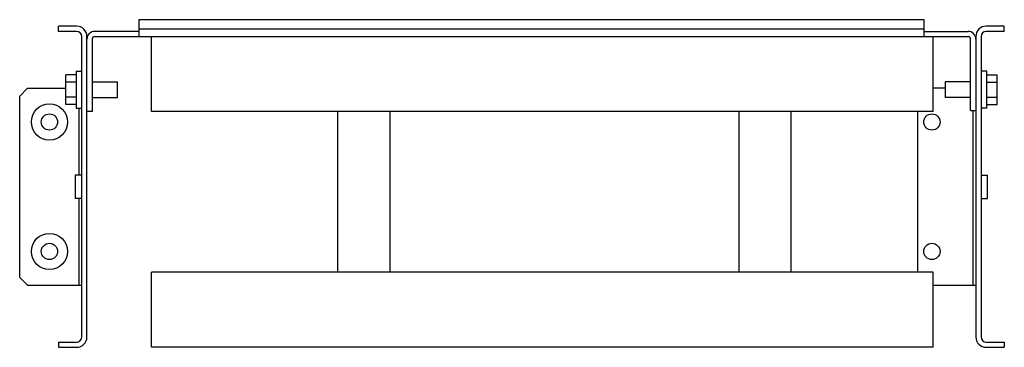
# Model space of a CAD drawing. Header units: millimetres. Extents: x 54 to 435, y 277 to 403.
import ezdxf

# ---------------------------------------------------------------- set-up
doc = ezdxf.new("R2010")
doc.units = ezdxf.units.MM
doc.header["$LTSCALE"] = 44.341402
doc.layers.get('0').update_dxf_attribs({"linetype": 'CONTINUOUS'})

msp = doc.modelspace()

# ---------------------------------------------------------------- linework, layer by layer
at = {"color": 7}
for p, q in [((100.4, 403.37), (100.4, 396.87)), ((403.9, 403.37), (100.4, 403.37)), ((403.9, 396.87), (403.9, 403.37)), ((69.4, 398.87), (69.4, 400.87)), ((76.4, 400.87), (69.4, 400.87)), ((100.4, 399.87), (403.9, 399.87)), ((434.9, 400.87), (427.9, 400.87)), ((434.9, 398.87), (434.9, 400.87)), ((76.4, 398.87), (69.4, 398.87)), ((78.4, 280.87), (78.4, 396.87)), ((80.4, 280.87), (80.4, 396.87)), ((82.4, 395.87), (82.4, 367.87)), ((100.4, 398.87), (83.4, 398.87)), ((83.4, 396.87), (420.9, 396.87)), ((105.4, 367.87), (105.4, 396.87)), ((403.9, 398.87), (420.9, 398.87)), ((407.4, 367.87), (407.4, 396.87)), ((421.9, 368.37), (421.9, 395.87)), ((423.9, 396.87), (423.9, 280.87)), ((425.9, 396.87), (425.9, 280.87)), ((434.9, 398.87), (427.9, 398.87)), ((72.2, 370.59), (72.2, 382.14)), ((76.2, 382.14), (72.2, 382.14)), ((76.2, 383.47), (76.2, 369.26)), ((76.2, 383.47), (78.4, 383.47)), ((428.1, 383.47), (425.9, 383.47)), ((428.1, 369.26), (428.1, 383.47)), ((428.1, 382.14), (432.1, 382.14)), ((432.1, 370.59), (432.1, 382.14)), ((54.4, 373.87), (57.4, 376.87)), ((57.4, 376.87), (72.2, 376.87)), ((76.2, 379.26), (72.2, 379.26)), ((82.4, 379.37), (92.2, 379.37)), ((92.2, 373.37), (92.2, 379.37)), ((412.1, 376.87), (407.4, 376.87)), ((421.9, 379.37), (412.1, 379.37)), ((412.1, 379.37), (412.1, 373.37)), ((428.1, 379.26), (432.1, 379.26)), ((54.4, 303.87), (54.4, 373.87)), ((76.2, 373.48), (72.2, 373.48)), ((82.4, 373.37), (92.2, 373.37)), ((421.9, 373.37), (412.1, 373.37)), ((428.1, 373.48), (432.1, 373.48)), ((76.2, 370.59), (72.2, 370.59)), ((76.2, 369.26), (78.4, 369.26)), ((77.4, 343.37), (77.4, 369.26)), ((428.1, 369.26), (425.9, 369.26)), ((428.1, 370.59), (432.1, 370.59)), ((82.4, 367.87), (80.4, 367.87)), ((407.4, 367.87), (105.4, 367.87)), ((177.4, 305.87), (177.4, 367.87)), ((197.4, 367.87), (197.4, 305.87)), ((332.4, 305.87), (332.4, 367.87)), ((352.4, 367.87), (352.4, 305.87)), ((401.4, 367.87), (401.4, 305.87)), ((421.9, 368.37), (423.9, 368.37)), ((422.9, 300.87), (422.9, 368.37)), ((75.9, 343.37), (75.9, 334.37)), ((78.4, 343.37), (75.9, 343.37)), ((425.9, 343.37), (428.4, 343.37)), ((428.4, 334.37), (428.4, 343.37)), ((78.4, 334.37), (75.9, 334.37)), ((77.4, 300.87), (77.4, 334.37)), ((425.9, 334.37), (428.4, 334.37)), ((105.4, 276.87), (105.4, 305.87)), ((407.4, 305.87), (105.4, 305.87)), ((407.4, 276.87), (407.4, 305.87)), ((57.4, 300.87), (54.4, 303.87)), ((57.4, 300.87), (78.4, 300.87)), ((407.4, 300.87), (423.9, 300.87)), ((69.4, 278.87), (69.4, 276.87)), ((69.4, 278.87), (76.4, 278.87)), ((427.9, 278.87), (434.9, 278.87)), ((434.9, 278.87), (434.9, 276.87)), ((69.4, 276.87), (76.4, 276.87)), ((407.4, 276.87), (105.4, 276.87)), ((427.9, 276.87), (434.9, 276.87))]:
    msp.add_line(p, q, dxfattribs=at)
for centre, radius in [((65.9, 363.87), 7), ((65.9, 363.87), 3.15), ((406.9, 363.87), 3.15), ((65.9, 313.87), 7), ((65.9, 313.87), 3.15), ((406.9, 313.87), 3.15)]:
    msp.add_circle(centre, radius, dxfattribs=at)
for centre, radius, start, end in [((76.4, 396.87), 4, 0, 90), ((427.9, 396.87), 4, 90, 180), ((76.4, 396.87), 2, 0, 90), ((83.4, 395.87), 3, 90, 180), ((83.4, 395.87), 1, 90, 180), ((420.9, 395.87), 3, 0, 90), ((420.9, 395.87), 1, 0, 90), ((427.9, 396.87), 2, 90, 180), ((76.4, 280.87), 4, 270, 360), ((76.4, 280.87), 2, 270, 360), ((427.9, 280.87), 4, 180, 270), ((427.9, 280.87), 2, 180, 270)]:
    msp.add_arc(centre, radius, start, end, dxfattribs=at)

doc.saveas('drawing.dxf')
